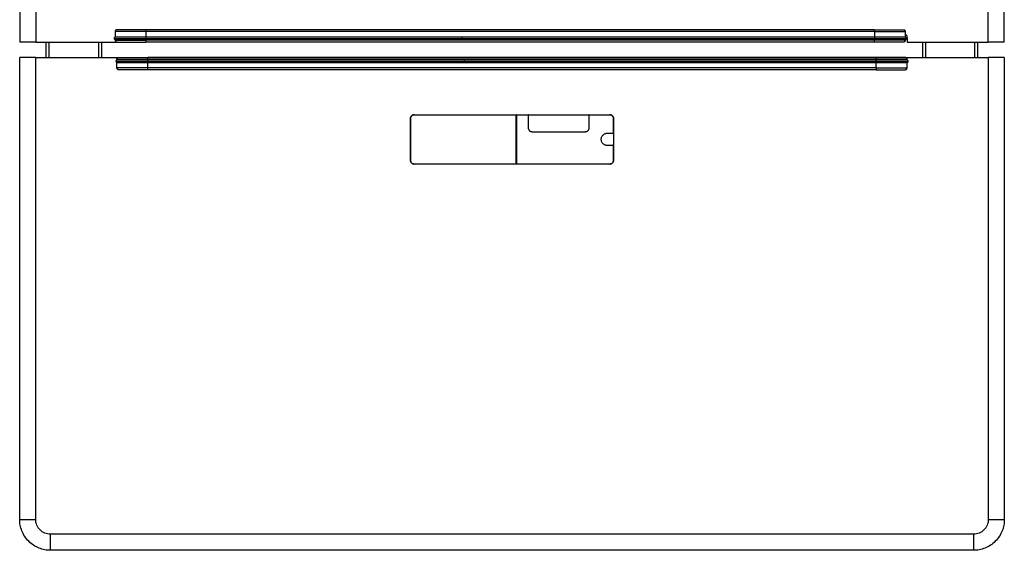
# Model space of a CAD drawing. Header units: millimetres. Extents: x 139 to 9262, y -3920 to 10232.
# Tile 9 of 10: x 7548 to 9148, y 8448 to 9309. Entities that reach past the tile are written whole.
import ezdxf

# ---------------------------------------------------------------- set-up
doc = ezdxf.new("R2010")
doc.units = ezdxf.units.MM

msp = doc.modelspace()

# ---------------------------------------------------------------- linework, layer by layer
at = {"color": 7, "linetype": 'Continuous', "lineweight": 25}
for p, q in [((7548.4, 10022.7), (7548.4, 9272.7)), ((7574.4, 10022.7), (7574.4, 9272.7)), ((9122.4, 9272.7), (9122.4, 10022.7)), ((9148.4, 9272.7), (9148.4, 10022.7)), ((7703.4, 9289.7), (7703.4, 9280.6)), ((8937.4, 9292.7), (7753.4, 9292.7)), ((8937.4, 9289.7), (7753.4, 9289.7)), ((8937.4, 9280.7), (7753.4, 9280.7)), ((8987.4, 9289.7), (8987.4, 9280.7)), ((8987.4, 9280.7), (8987.4, 9280.7)), ((8990.4, 9279.6), (8990.4, 9281.7)), ((7574.4, 9272.7), (7706.3, 9272.7)), ((7591.4, 9247.7), (7591.4, 9272.7)), ((7681.4, 9272.7), (7681.4, 9247.7)), ((7703.4, 9276.7), (7703.4, 9275.7)), ((7753.4, 9278.7), (8937.4, 9278.7)), ((7753.4, 9276.7), (8937.4, 9276.7)), ((8937.4, 9275.7), (7753.4, 9275.7)), ((8937.4, 9272.7), (7753.4, 9272.7)), ((8985.5, 9272.9), (8985.8, 9273.1)), ((8987.4, 9276.7), (8987.4, 9276.7)), ((8987.4, 9276.7), (8987.4, 9275.7)), ((8990.4, 9278.7), (8990.4, 9272.7)), ((8990.4, 9272.7), (9122.4, 9272.7)), ((9015.4, 9272.7), (9015.4, 9247.7)), ((9105.4, 9247.7), (9105.4, 9272.7)), ((7548.4, 8497.7), (7548.4, 9247.7)), ((7574.4, 8497.7), (7574.4, 9247.7)), ((7574.4, 9247.7), (7706.3, 9247.7)), ((7706.3, 9247.7), (7706.3, 9244.9)), ((7706.3, 9244.7), (7706.3, 9243.6)), ((7706.4, 9243.6), (7706.4, 9244.7)), ((7706.4, 9230.7), (7706.4, 9239.7)), ((8940.4, 9247.7), (7756.4, 9247.7)), ((8940.4, 9244.7), (7756.4, 9244.7)), ((8940.4, 9243.7), (7756.4, 9243.7)), ((7756.4, 9241.7), (8940.4, 9241.7)), ((7756.4, 9239.7), (8940.4, 9239.7)), ((8988.8, 9247.3), (8988.5, 9247.5)), ((8990.4, 9244.8), (8990.4, 9247.7)), ((8990.4, 9247.7), (9122.4, 9247.7)), ((8990.4, 9243.7), (8990.4, 9244.7)), ((8990.4, 9243.7), (8990.4, 9244.7)), ((8990.4, 9243.7), (8990.4, 9243.7)), ((8990.4, 9239.7), (8990.4, 9239.7)), ((8990.4, 9230.7), (8990.4, 9239.7)), ((9122.4, 9247.7), (9122.4, 8497.7)), ((9148.4, 9247.7), (9148.4, 8497.7)), ((8940.4, 9230.7), (7756.4, 9230.7)), ((8940.4, 9227.7), (7756.4, 9227.7)), ((8189.4, 9154.7), (8507.4, 9154.7)), ((8355.4, 9074.7), (8355.4, 9154.7)), ((8355.9, 9154.2), (8355.9, 9075.2)), ((8375.4, 9132.7), (8375.4, 9154.2)), ((8473.4, 9154.2), (8473.4, 9132.7)), ((8183.4, 9148.7), (8183.4, 9080.7)), ((8183.4, 9080.7), (8183.4, 9148.7)), ((8513.4, 9125.2), (8513.4, 9148.7)), ((8513.4, 9148.7), (8513.4, 9080.7)), ((8467.4, 9126.7), (8381.4, 9126.7)), ((8503.4, 9124.7), (8512.9, 9124.7)), ((8513.4, 9123), (8513, 9124.8)), ((8512.9, 9104.7), (8503.4, 9104.7)), ((8513.4, 9080.7), (8513.4, 9104.2)), ((8507.4, 9074.7), (8189.4, 9074.7)), ((9098.4, 8473.7), (7598.4, 8473.7)), ((9098.4, 8447.7), (7598.4, 8447.7))]:
    msp.add_line(p, q, dxfattribs=at)
at = {"color": 8, "linetype": 'Continuous', "lineweight": 25}
for p, q in [((7753.4, 9289.7), (7753.4, 9280.7)), ((8937.4, 9289.7), (8937.4, 9280.7)), ((7596.4, 9247.7), (7596.4, 9272.7)), ((7676.4, 9272.7), (7676.4, 9247.7)), ((7753.4, 9276.7), (7753.4, 9275.7)), ((8937.4, 9276.7), (8937.4, 9275.7)), ((9020.4, 9272.7), (9020.4, 9247.7)), ((9100.4, 9247.7), (9100.4, 9272.7)), ((7756.4, 9243.7), (7756.4, 9244.7)), ((7756.4, 9230.7), (7756.4, 9239.7)), ((8940.4, 9243.7), (8940.4, 9244.7)), ((8940.4, 9230.7), (8940.4, 9239.7))]:
    msp.add_line(p, q, dxfattribs=at)
at = {"color": 7, "linetype": 'Continuous', "lineweight": 25}
for points, knots in [([(7704.3, 9280.7), (7704, 9280.7), (7703.4, 9280.6), (7702.5, 9280.2), (7701.8, 9279.5), (7701.7, 9279), (7701.6, 9278.7)], [0, 0, 0, 0, 0.244109, 0.496239, 0.75033, 1, 1, 1, 1]), ([(7706.4, 9292.7), (7706, 9292.7), (7705.6, 9292.7), (7704.9, 9292.4), (7704.5, 9292.1), (7704, 9291.5), (7703.7, 9291.2), (7703.4, 9290.5), (7703.4, 9290.1), (7703.4, 9289.7)], [0, 0, 0, 0, 0.25, 0.25, 0.5, 0.5, 0.75, 0.75, 1, 1, 1, 1]), ([(7753.4, 9289.7), (7750.4, 9289.7), (7747.4, 9289.7), (7741.2, 9289.7), (7738, 9289.7), (7731.9, 9289.7), (7728.9, 9289.7), (7723.2, 9289.7), (7720.5, 9289.7), (7715.6, 9289.7), (7713.4, 9289.7), (7709.7, 9289.7), (7708.1, 9289.7), (7705.7, 9289.7), (7704.8, 9289.7), (7703.6, 9289.7), (7703.4, 9289.7), (7703.4, 9289.7)], [0, 0, 0, 0, 0.125, 0.125, 0.25, 0.25, 0.375, 0.375, 0.5, 0.5, 0.625, 0.625, 0.75, 0.75, 0.875, 0.875, 1, 1, 1, 1]), ([(7705.3, 9292.5), (7705, 9292.4), (7704.5, 9292.1), (7704, 9291.4), (7703.9, 9290.5), (7704.2, 9290), (7704.3, 9289.7)], [0, 0, 0, 0, 0.246883, 0.497393, 0.749174, 1, 1, 1, 1]), ([(7753.4, 9280.7), (7751.5, 9280.7), (7748.1, 9280.7), (7743.4, 9280.7), (7739.6, 9280.7), (7736.6, 9280.7), (7732.8, 9280.7), (7728.1, 9280.7), (7722.5, 9280.7), (7717.7, 9280.7), (7714.4, 9280.7), (7712.2, 9280.7), (7710.7, 9280.7), (7708.9, 9280.7), (7707.2, 9280.7), (7705.5, 9280.7), (7704.7, 9280.7), (7704.3, 9280.7)], [0, 0, 0, 0, 0.081123, 0.149962, 0.206511, 0.250765, 0.288051, 0.383851, 0.481976, 0.57903, 0.667092, 0.699278, 0.740786, 0.791615, 0.851763, 0.921224, 1, 1, 1, 1]), ([(7753.4, 9292.7), (7747.2, 9292.7), (7741.1, 9292.7), (7729.7, 9292.7), (7719.3, 9292.7), (7712.3, 9292.7), (7707.6, 9292.7), (7706.4, 9292.7), (7706.4, 9292.7)], [0, 0, 0, 0, 0.25, 0.25, 0.5, 0.75, 0.75, 1, 1, 1, 1]), ([(7753.4, 9292.7), (7753.4, 9292.7), (7753.4, 9292.7), (7753.4, 9292.4), (7753.4, 9292.1), (7753.4, 9291.5), (7753.4, 9291.2), (7753.4, 9290.5), (7753.4, 9290.1), (7753.4, 9289.7)], [0, 0, 0, 0, 0.25, 0.25, 0.5, 0.5, 0.75, 0.75, 1, 1, 1, 1]), ([(8937.4, 9289.7), (8937.4, 9290.1), (8937.4, 9290.5), (8937.4, 9291.2), (8937.4, 9291.5), (8937.4, 9292.1), (8937.4, 9292.4), (8937.4, 9292.7), (8937.4, 9292.7), (8937.4, 9292.7)], [0, 0, 0, 0, 0.25, 0.25, 0.5, 0.5, 0.75, 0.75, 1, 1, 1, 1]), ([(8937.4, 9292.7), (8943.5, 9292.7), (8949.7, 9292.7), (8961, 9292.7), (8971.5, 9292.7), (8978.4, 9292.7), (8983.1, 9292.7), (8984.4, 9292.7), (8984.4, 9292.7)], [0, 0, 0, 0, 0.25, 0.25, 0.5, 0.75, 0.75, 1, 1, 1, 1]), ([(8986.4, 9280.7), (8986, 9280.7), (8985.2, 9280.7), (8983.6, 9280.7), (8981.8, 9280.7), (8980.1, 9280.7), (8978.5, 9280.7), (8976.3, 9280.7), (8973, 9280.7), (8968.2, 9280.7), (8962.7, 9280.7), (8957.9, 9280.7), (8954.1, 9280.7), (8951.1, 9280.7), (8947.3, 9280.7), (8942.7, 9280.7), (8939.2, 9280.7), (8937.4, 9280.7)], [0, 0, 0, 0, 0.078776, 0.148236, 0.208384, 0.259215, 0.300724, 0.332911, 0.420972, 0.518027, 0.61615, 0.711948, 0.749235, 0.793489, 0.850038, 0.918877, 1, 1, 1, 1]), ([(8984.4, 9292.7), (8984.7, 9292.7), (8985.1, 9292.7), (8985.8, 9292.4), (8986.2, 9292.1), (8986.8, 9291.5), (8987, 9291.2), (8987.3, 9290.5), (8987.4, 9290.1), (8987.4, 9289.7)], [0, 0, 0, 0, 0.25, 0.25, 0.5, 0.5, 0.75, 0.75, 1, 1, 1, 1]), ([(8986.4, 9289.7), (8986.5, 9290), (8986.8, 9290.5), (8986.7, 9291.4), (8986.3, 9292.1), (8985.7, 9292.4), (8985.5, 9292.5)], [0, 0, 0, 0, 0.250826, 0.502607, 0.753117, 1, 1, 1, 1]), ([(8986.3, 9289.7), (8986.5, 9289.7), (8987.2, 9289.7), (8987.3, 9289.7), (8987.4, 9289.7)], [0, 0, 0, 0, 0.32943, 1, 1, 1, 1]), ([(8989.1, 9278.7), (8989, 9279), (8988.9, 9279.5), (8988.3, 9280.2), (8987.4, 9280.6), (8986.7, 9280.7), (8986.4, 9280.7)], [0, 0, 0, 0, 0.249642, 0.503743, 0.7558945, 1, 1, 1, 1]), ([(8989.1, 9278.7), (8989, 9279), (8988.9, 9279.5), (8988.3, 9280.2), (8987.7, 9280.5), (8987.3, 9280.6), (8987.3, 9280.6)], [0, 0, 0, 0, 0.328665, 0.663148, 0.995051, 1, 1, 1, 1]), ([(8990.4, 9281.7), (8990.4, 9282.1), (8990.3, 9282.5), (8990, 9283.2), (8989.8, 9283.5), (8989.2, 9284.1), (8988.8, 9284.4), (8988.1, 9284.7), (8987.7, 9284.7), (8987.4, 9284.7)], [0, 0, 0, 0, 0.25, 0.25, 0.5, 0.5, 0.75, 0.75, 1, 1, 1, 1]), ([(7574.4, 9272.7), (7572.8, 9272.7), (7571.2, 9272.7), (7568, 9272.7), (7566.4, 9272.7), (7563.2, 9272.7), (7561.6, 9272.7), (7558.7, 9272.7), (7557.3, 9272.7), (7554.7, 9272.7), (7553.6, 9272.7), (7551.6, 9272.7), (7550.8, 9272.7), (7549.6, 9272.7), (7549.1, 9272.7), (7548.5, 9272.7), (7548.4, 9272.7), (7548.4, 9272.7)], [0, 0, 0, 0, 0.125, 0.125, 0.25, 0.25, 0.375, 0.375, 0.5, 0.5, 0.625, 0.625, 0.75, 0.75, 0.875, 0.875, 1, 1, 1, 1]), ([(7701.6, 9278.7), (7701.7, 9278.5), (7701.8, 9278), (7702.5, 9277.3), (7703.4, 9276.8), (7704, 9276.7), (7704.3, 9276.7)], [0, 0, 0, 0, 0.2496703, 0.5037609, 0.7558909, 1, 1, 1, 1]), ([(7703.4, 9275.7), (7703.4, 9275.7), (7703.5, 9275.7), (7704.2, 9275.7), (7704.4, 9275.7)], [0, 0, 0, 0, 0.617021, 1, 1, 1, 1]), ([(7703.4, 9275.7), (7703.4, 9275.4), (7703.4, 9275), (7703.7, 9274.2), (7704, 9273.9), (7704.5, 9273.3), (7704.9, 9273.1), (7705.6, 9272.8), (7706, 9272.7), (7706.4, 9272.7)], [0, 0, 0, 0, 0.25, 0.25, 0.5, 0.5, 0.75, 0.75, 1, 1, 1, 1]), ([(7704.3, 9275.7), (7704.2, 9275.4), (7703.9, 9274.9), (7704, 9274.1), (7704.5, 9273.3), (7705, 9273.1), (7705.3, 9272.9)], [0, 0, 0, 0, 0.250826, 0.502607, 0.753117, 1, 1, 1, 1]), ([(7704.3, 9276.7), (7704.7, 9276.7), (7705.5, 9276.7), (7707.2, 9276.7), (7708.9, 9276.7), (7710.7, 9276.7), (7712.2, 9276.7), (7714.4, 9276.7), (7717.7, 9276.7), (7722.5, 9276.7), (7728.1, 9276.7), (7732.8, 9276.7), (7736.6, 9276.7), (7739.6, 9276.7), (7743.4, 9276.7), (7748.1, 9276.7), (7751.5, 9276.7), (7753.4, 9276.7)], [0, 0, 0, 0, 0.078776, 0.148237, 0.208385, 0.259214, 0.300722, 0.332908, 0.42097, 0.518024, 0.616149, 0.711949, 0.749235, 0.793489, 0.850038, 0.918877, 1, 1, 1, 1]), ([(7706.4, 9272.7), (7706.4, 9272.7), (7707.6, 9272.7), (7712.3, 9272.7), (7719.3, 9272.7), (7729.7, 9272.7), (7741.1, 9272.7), (7747.2, 9272.7), (7753.4, 9272.7)], [0, 0, 0, 0, 0.25, 0.25, 0.5, 0.75, 0.75, 1, 1, 1, 1]), ([(7753.4, 9275.7), (7753.4, 9275.4), (7753.4, 9275), (7753.4, 9274.2), (7753.4, 9273.9), (7753.4, 9273.3), (7753.4, 9273.1), (7753.4, 9272.8), (7753.4, 9272.7), (7753.4, 9272.7)], [0, 0, 0, 0, 0.25, 0.25, 0.5, 0.5, 0.75, 0.75, 1, 1, 1, 1]), ([(8937.4, 9276.7), (8939.2, 9276.7), (8942.7, 9276.7), (8947.3, 9276.7), (8951.1, 9276.7), (8954.1, 9276.7), (8957.9, 9276.7), (8962.7, 9276.7), (8968.2, 9276.7), (8973, 9276.7), (8976.3, 9276.7), (8978.5, 9276.7), (8980.1, 9276.7), (8981.8, 9276.7), (8983.6, 9276.7), (8985.2, 9276.7), (8986, 9276.7), (8986.4, 9276.7)], [0, 0, 0, 0, 0.081123, 0.149962, 0.206511, 0.250765, 0.288052, 0.38385, 0.481973, 0.579028, 0.667089, 0.699276, 0.740785, 0.791616, 0.851764, 0.921224, 1, 1, 1, 1]), ([(8987.4, 9275.7), (8987.4, 9275.7), (8986.1, 9275.7), (8981.1, 9275.7), (8973.6, 9275.7), (8962.5, 9275.7), (8950.5, 9275.7), (8943.9, 9275.7), (8937.4, 9275.7)], [0, 0, 0, 0, 0.25, 0.25, 0.5, 0.75, 0.75, 1, 1, 1, 1]), ([(8937.4, 9272.7), (8937.4, 9272.7), (8937.4, 9272.8), (8937.4, 9273.1), (8937.4, 9273.3), (8937.4, 9273.9), (8937.4, 9274.2), (8937.4, 9275), (8937.4, 9275.4), (8937.4, 9275.7)], [0, 0, 0, 0, 0.25, 0.25, 0.5, 0.5, 0.75, 0.75, 1, 1, 1, 1]), ([(8984.4, 9272.7), (8984.4, 9272.7), (8983.1, 9272.7), (8978.4, 9272.7), (8971.5, 9272.7), (8961, 9272.7), (8949.7, 9272.7), (8943.5, 9272.7), (8937.4, 9272.7)], [0, 0, 0, 0, 0.25, 0.25, 0.5, 0.75, 0.75, 1, 1, 1, 1]), ([(8987.4, 9275.7), (8987.4, 9275.4), (8987.3, 9275), (8987, 9274.2), (8986.8, 9273.9), (8986.2, 9273.3), (8985.8, 9273.1), (8985.1, 9272.8), (8984.7, 9272.7), (8984.4, 9272.7)], [0, 0, 0, 0, 0.25, 0.25, 0.5, 0.5, 0.75, 0.75, 1, 1, 1, 1]), ([(8985.5, 9272.9), (8985.7, 9273.1), (8986.3, 9273.3), (8986.7, 9274.1), (8986.8, 9274.9), (8986.5, 9275.4), (8986.4, 9275.7)], [0, 0, 0, 0, 0.246883, 0.497393, 0.749174, 1, 1, 1, 1]), ([(8986.4, 9276.7), (8986.7, 9276.7), (8987.4, 9276.8), (8988.3, 9277.3), (8988.9, 9278), (8989, 9278.5), (8989.1, 9278.7)], [0, 0, 0, 0, 0.2441055, 0.496257, 0.750358, 1, 1, 1, 1]), ([(8989.4, 9278.7), (8989.4, 9278.5), (8989.3, 9278.2), (8989.1, 9277.7), (8989, 9277.5), (8988.6, 9277.1), (8988.4, 9277), (8987.9, 9276.8), (8987.6, 9276.7), (8987.4, 9276.7)], [0, 0, 0, 0, 0.25, 0.25, 0.5, 0.5, 0.75, 0.75, 1, 1, 1, 1]), ([(9148.4, 9272.7), (9148.4, 9272.7), (9148.2, 9272.7), (9147.6, 9272.7), (9147.2, 9272.7), (9145.9, 9272.7), (9145.1, 9272.7), (9143.2, 9272.7), (9142, 9272.7), (9139.5, 9272.7), (9138.1, 9272.7), (9135.1, 9272.7), (9133.5, 9272.7), (9130.3, 9272.7), (9128.7, 9272.7), (9125.5, 9272.7), (9123.9, 9272.7), (9122.4, 9272.7)], [0, 0, 0, 0, 0.125, 0.125, 0.25, 0.25, 0.375, 0.375, 0.5, 0.5, 0.625, 0.625, 0.75, 0.75, 0.875, 0.875, 1, 1, 1, 1]), ([(7574.4, 9247.7), (7572.8, 9247.7), (7571.2, 9247.7), (7568, 9247.7), (7566.4, 9247.7), (7563.2, 9247.7), (7561.6, 9247.7), (7558.7, 9247.7), (7557.3, 9247.7), (7554.7, 9247.7), (7553.6, 9247.7), (7551.6, 9247.7), (7550.8, 9247.7), (7549.6, 9247.7), (7549.1, 9247.7), (7548.5, 9247.7), (7548.4, 9247.7), (7548.4, 9247.7)], [0, 0, 0, 0, 0.125, 0.125, 0.25, 0.25, 0.375, 0.375, 0.5, 0.5, 0.625, 0.625, 0.75, 0.75, 0.875, 0.875, 1, 1, 1, 1]), ([(7707.3, 9243.7), (7707, 9243.7), (7706.4, 9243.7), (7705.5, 9243.2), (7704.8, 9242.5), (7704.7, 9242), (7704.6, 9241.7)], [0, 0, 0, 0, 0.2441091, 0.4962391, 0.7503297, 1, 1, 1, 1]), ([(7704.6, 9241.7), (7704.7, 9241.5), (7704.8, 9241), (7705.5, 9240.3), (7706.4, 9239.8), (7707, 9239.8), (7707.3, 9239.7)], [0, 0, 0, 0, 0.24967, 0.503761, 0.755891, 1, 1, 1, 1]), ([(7706.4, 9244.7), (7706.4, 9245.1), (7706.4, 9245.5), (7706.7, 9246.2), (7707, 9246.6), (7707.5, 9247.1), (7707.9, 9247.4), (7708.6, 9247.7), (7709, 9247.7), (7709.4, 9247.7)], [0, 0, 0, 0, 0.25, 0.25, 0.5, 0.5, 0.75, 0.75, 1, 1, 1, 1]), ([(7706.4, 9244.7), (7706.4, 9244.7), (7707.7, 9244.7), (7712.7, 9244.7), (7720.1, 9244.7), (7731.2, 9244.7), (7743.3, 9244.7), (7749.8, 9244.7), (7756.4, 9244.7)], [0, 0, 0, 0, 0.25, 0.25, 0.5, 0.75, 0.75, 1, 1, 1, 1]), ([(7708.3, 9247.5), (7708, 9247.4), (7707.5, 9247.1), (7707, 9246.4), (7706.9, 9245.6), (7707.2, 9245), (7707.3, 9244.7)], [0, 0, 0, 0, 0.246883, 0.497393, 0.749174, 1, 1, 1, 1]), ([(7756.4, 9243.7), (7754.5, 9243.7), (7751.1, 9243.7), (7746.4, 9243.7), (7742.6, 9243.7), (7739.6, 9243.7), (7735.8, 9243.7), (7731.1, 9243.7), (7725.5, 9243.7), (7720.7, 9243.7), (7717.4, 9243.7), (7715.2, 9243.7), (7713.7, 9243.7), (7711.9, 9243.7), (7710.2, 9243.7), (7708.5, 9243.7), (7707.7, 9243.7), (7707.3, 9243.7)], [0, 0, 0, 0, 0.081123, 0.149962, 0.206511, 0.250765, 0.288051, 0.383851, 0.481976, 0.57903, 0.667092, 0.699278, 0.740786, 0.791615, 0.851763, 0.921224, 1, 1, 1, 1]), ([(7707.3, 9239.7), (7707.7, 9239.7), (7708.5, 9239.7), (7710.2, 9239.7), (7711.9, 9239.7), (7713.7, 9239.7), (7715.2, 9239.7), (7717.4, 9239.7), (7720.7, 9239.7), (7725.5, 9239.7), (7731.1, 9239.7), (7735.8, 9239.7), (7739.6, 9239.7), (7742.6, 9239.7), (7746.4, 9239.7), (7751.1, 9239.7), (7754.5, 9239.7), (7756.4, 9239.7)], [0, 0, 0, 0, 0.078776, 0.148237, 0.208385, 0.259214, 0.300722, 0.332908, 0.42097, 0.518024, 0.616149, 0.711949, 0.749235, 0.793489, 0.850038, 0.918877, 1, 1, 1, 1]), ([(7709.4, 9247.7), (7709.4, 9247.7), (7710.6, 9247.7), (7715.3, 9247.7), (7722.3, 9247.7), (7732.7, 9247.7), (7744.1, 9247.7), (7750.2, 9247.7), (7756.4, 9247.7)], [0, 0, 0, 0, 0.25, 0.25, 0.5, 0.75, 0.75, 1, 1, 1, 1]), ([(7756.4, 9244.7), (7756.4, 9245.1), (7756.4, 9245.5), (7756.4, 9246.2), (7756.4, 9246.6), (7756.4, 9247.1), (7756.4, 9247.4), (7756.4, 9247.7), (7756.4, 9247.7), (7756.4, 9247.7)], [0, 0, 0, 0, 0.25, 0.25, 0.5, 0.5, 0.75, 0.75, 1, 1, 1, 1]), ([(8940.4, 9247.7), (8940.4, 9247.7), (8940.4, 9247.7), (8940.4, 9247.4), (8940.4, 9247.1), (8940.4, 9246.6), (8940.4, 9246.2), (8940.4, 9245.5), (8940.4, 9245.1), (8940.4, 9244.7)], [0, 0, 0, 0, 0.25, 0.25, 0.5, 0.5, 0.75, 0.75, 1, 1, 1, 1]), ([(8987.4, 9247.7), (8987.4, 9247.7), (8986.1, 9247.7), (8981.4, 9247.7), (8974.5, 9247.7), (8964, 9247.7), (8952.7, 9247.7), (8946.5, 9247.7), (8940.4, 9247.7)], [0, 0, 0, 0, 0.25, 0.25, 0.5, 0.75, 0.75, 1, 1, 1, 1]), ([(8989.4, 9243.7), (8989, 9243.7), (8988.2, 9243.7), (8986.6, 9243.7), (8984.8, 9243.7), (8983.1, 9243.7), (8981.5, 9243.7), (8979.3, 9243.7), (8976, 9243.7), (8971.2, 9243.7), (8965.7, 9243.7), (8960.9, 9243.7), (8957.1, 9243.7), (8954.1, 9243.7), (8950.3, 9243.7), (8945.7, 9243.7), (8942.2, 9243.7), (8940.4, 9243.7)], [0, 0, 0, 0, 0.078776, 0.148236, 0.208384, 0.259215, 0.300724, 0.332911, 0.420972, 0.518027, 0.61615, 0.711948, 0.749235, 0.793489, 0.850038, 0.918877, 1, 1, 1, 1]), ([(8940.4, 9239.7), (8942.2, 9239.7), (8945.7, 9239.7), (8950.3, 9239.7), (8954.1, 9239.7), (8957.1, 9239.7), (8960.9, 9239.7), (8965.7, 9239.7), (8971.2, 9239.7), (8976, 9239.7), (8979.3, 9239.7), (8981.5, 9239.7), (8983.1, 9239.7), (8984.8, 9239.7), (8986.6, 9239.7), (8988.2, 9239.7), (8989, 9239.7), (8989.4, 9239.7)], [0, 0, 0, 0, 0.081123, 0.149962, 0.206511, 0.250765, 0.288052, 0.38385, 0.481973, 0.579028, 0.667089, 0.699276, 0.740785, 0.791616, 0.851764, 0.921224, 1, 1, 1, 1]), ([(8990.4, 9244.7), (8990.4, 9245.1), (8990.3, 9245.5), (8990, 9246.2), (8989.8, 9246.6), (8989.2, 9247.1), (8988.8, 9247.4), (8988.1, 9247.7), (8987.7, 9247.7), (8987.4, 9247.7)], [0, 0, 0, 0, 0.25, 0.25, 0.5, 0.5, 0.75, 0.75, 1, 1, 1, 1]), ([(8989.4, 9244.7), (8989.5, 9245), (8989.8, 9245.6), (8989.7, 9246.4), (8989.3, 9247.1), (8988.7, 9247.4), (8988.5, 9247.5)], [0, 0, 0, 0, 0.250826, 0.502607, 0.753117, 1, 1, 1, 1]), ([(8990.4, 9244.7), (8990.3, 9244.7), (8990.3, 9244.7), (8989.6, 9244.7), (8989.3, 9244.7)], [0, 0, 0, 0, 0.617021, 1, 1, 1, 1]), ([(8992.1, 9241.7), (8992, 9242), (8991.9, 9242.5), (8991.3, 9243.2), (8990.4, 9243.7), (8989.7, 9243.7), (8989.4, 9243.7)], [0, 0, 0, 0, 0.249642, 0.503743, 0.7558945, 1, 1, 1, 1]), ([(8989.4, 9239.7), (8989.7, 9239.8), (8990.4, 9239.8), (8991.3, 9240.3), (8991.9, 9241), (8992, 9241.5), (8992.1, 9241.7)], [0, 0, 0, 0, 0.244106, 0.496257, 0.750358, 1, 1, 1, 1]), ([(8990.4, 9239.7), (8990.6, 9239.7), (8990.9, 9239.8), (8991.4, 9240), (8991.6, 9240.1), (8992, 9240.5), (8992.1, 9240.8), (8992.3, 9241.2), (8992.4, 9241.5), (8992.4, 9241.7)], [0, 0, 0, 0, 0.25, 0.25, 0.5, 0.5, 0.75, 0.75, 1, 1, 1, 1]), ([(9148.4, 9247.7), (9148.4, 9247.7), (9148.2, 9247.7), (9147.6, 9247.7), (9147.2, 9247.7), (9145.9, 9247.7), (9145.1, 9247.7), (9143.2, 9247.7), (9142, 9247.7), (9139.5, 9247.7), (9138.1, 9247.7), (9135.1, 9247.7), (9133.5, 9247.7), (9130.3, 9247.7), (9128.7, 9247.7), (9125.5, 9247.7), (9123.9, 9247.7), (9122.4, 9247.7)], [0, 0, 0, 0, 0.125, 0.125, 0.25, 0.25, 0.375, 0.375, 0.5, 0.5, 0.625, 0.625, 0.75, 0.75, 0.875, 0.875, 1, 1, 1, 1]), ([(7707.4, 9230.7), (7707.2, 9230.7), (7706.5, 9230.7), (7706.4, 9230.7), (7706.4, 9230.7)], [0, 0, 0, 0, 0.32943, 1, 1, 1, 1]), ([(7709.4, 9227.7), (7709, 9227.7), (7708.6, 9227.8), (7707.9, 9228.1), (7707.5, 9228.3), (7707, 9228.9), (7706.7, 9229.3), (7706.4, 9230), (7706.4, 9230.4), (7706.4, 9230.7)], [0, 0, 0, 0, 0.25, 0.25, 0.5, 0.5, 0.75, 0.75, 1, 1, 1, 1]), ([(7707.3, 9230.7), (7707.2, 9230.5), (7706.9, 9229.9), (7707, 9229.1), (7707.5, 9228.4), (7708, 9228.1), (7708.3, 9227.9)], [0, 0, 0, 0, 0.250826, 0.502607, 0.753117, 1, 1, 1, 1]), ([(7756.4, 9227.7), (7750.2, 9227.7), (7744.1, 9227.7), (7732.7, 9227.7), (7722.3, 9227.7), (7715.3, 9227.7), (7710.6, 9227.7), (7709.4, 9227.7), (7709.4, 9227.7)], [0, 0, 0, 0, 0.25, 0.25, 0.5, 0.75, 0.75, 1, 1, 1, 1]), ([(7756.4, 9227.7), (7756.4, 9227.7), (7756.4, 9227.8), (7756.4, 9228.1), (7756.4, 9228.3), (7756.4, 9228.9), (7756.4, 9229.3), (7756.4, 9230), (7756.4, 9230.4), (7756.4, 9230.7)], [0, 0, 0, 0, 0.25, 0.25, 0.5, 0.5, 0.75, 0.75, 1, 1, 1, 1]), ([(8940.4, 9230.7), (8943.3, 9230.7), (8946.4, 9230.7), (8952.6, 9230.7), (8955.7, 9230.7), (8961.9, 9230.7), (8964.9, 9230.7), (8970.6, 9230.7), (8973.3, 9230.7), (8978.2, 9230.7), (8980.4, 9230.7), (8984.1, 9230.7), (8985.6, 9230.7), (8988.1, 9230.7), (8989, 9230.7), (8990.1, 9230.7), (8990.4, 9230.7), (8990.4, 9230.7)], [0, 0, 0, 0, 0.125, 0.125, 0.25, 0.25, 0.375, 0.375, 0.5, 0.5, 0.625, 0.625, 0.75, 0.75, 0.875, 0.875, 1, 1, 1, 1]), ([(8940.4, 9230.7), (8940.4, 9230.4), (8940.4, 9230), (8940.4, 9229.3), (8940.4, 9228.9), (8940.4, 9228.3), (8940.4, 9228.1), (8940.4, 9227.8), (8940.4, 9227.7), (8940.4, 9227.7)], [0, 0, 0, 0, 0.25, 0.25, 0.5, 0.5, 0.75, 0.75, 1, 1, 1, 1]), ([(8940.4, 9227.7), (8946.5, 9227.7), (8952.7, 9227.7), (8964, 9227.7), (8974.5, 9227.7), (8981.4, 9227.7), (8986.1, 9227.7), (8987.4, 9227.7), (8987.4, 9227.7)], [0, 0, 0, 0, 0.25, 0.25, 0.5, 0.75, 0.75, 1, 1, 1, 1]), ([(8987.4, 9227.7), (8987.7, 9227.7), (8988.1, 9227.8), (8988.8, 9228.1), (8989.2, 9228.3), (8989.8, 9228.9), (8990, 9229.3), (8990.3, 9230), (8990.4, 9230.4), (8990.4, 9230.7)], [0, 0, 0, 0, 0.25, 0.25, 0.5, 0.5, 0.75, 0.75, 1, 1, 1, 1]), ([(8988.5, 9227.9), (8988.7, 9228.1), (8989.3, 9228.4), (8989.7, 9229.1), (8989.8, 9229.9), (8989.5, 9230.5), (8989.4, 9230.7)], [0, 0, 0, 0, 0.246883, 0.497393, 0.749174, 1, 1, 1, 1]), ([(8189.4, 9154.7), (8189, 9154.7), (8188.6, 9154.7), (8187.9, 9154.6), (8187.5, 9154.5), (8186.8, 9154.2), (8186.4, 9154), (8185.7, 9153.5), (8185.4, 9153.3), (8184.8, 9152.7), (8184.6, 9152.4), (8184.1, 9151.7), (8183.9, 9151.3), (8183.6, 9150.6), (8183.5, 9150.2), (8183.4, 9149.5), (8183.4, 9149.1), (8183.4, 9148.7)], [0, 0, 0, 0, 0.125, 0.125, 0.25, 0.25, 0.375, 0.375, 0.5, 0.5, 0.625, 0.625, 0.75, 0.75, 0.875, 0.875, 1, 1, 1, 1]), ([(8183.4, 9148.7), (8183.4, 9149.1), (8183.4, 9149.5), (8183.5, 9150.2), (8183.6, 9150.6), (8183.9, 9151.3), (8184.1, 9151.7), (8184.6, 9152.4), (8184.8, 9152.7), (8185.4, 9153.3), (8185.7, 9153.5), (8186.4, 9154), (8186.8, 9154.2), (8187.5, 9154.5), (8187.9, 9154.6), (8188.6, 9154.7), (8189, 9154.7), (8189.4, 9154.7)], [0, 0, 0, 0, 0.125, 0.125, 0.25, 0.25, 0.375, 0.375, 0.5, 0.5, 0.625, 0.625, 0.75, 0.75, 0.875, 0.875, 1, 1, 1, 1]), ([(8356.4, 9154.7), (8356.3, 9154.7), (8356.2, 9154.7), (8356.1, 9154.7), (8356.1, 9154.6), (8356, 9154.5), (8355.9, 9154.5), (8355.9, 9154.4), (8355.9, 9154.3), (8355.9, 9154.2)], [0, 0, 0, 0, 0.25, 0.25, 0.5, 0.5, 0.75, 0.75, 1, 1, 1, 1]), ([(8375.4, 9154.2), (8375.4, 9154.3), (8375.4, 9154.4), (8375.3, 9154.5), (8375.3, 9154.5), (8375.2, 9154.6), (8375.1, 9154.7), (8375, 9154.7), (8374.9, 9154.7), (8374.9, 9154.7)], [0, 0, 0, 0, 0.25, 0.25, 0.5, 0.5, 0.75, 0.75, 1, 1, 1, 1]), ([(8473.9, 9154.7), (8473.8, 9154.7), (8473.7, 9154.7), (8473.6, 9154.7), (8473.6, 9154.6), (8473.5, 9154.5), (8473.4, 9154.5), (8473.4, 9154.4), (8473.4, 9154.3), (8473.4, 9154.2)], [0, 0, 0, 0, 0.25, 0.25, 0.5, 0.5, 0.75, 0.75, 1, 1, 1, 1]), ([(8513.4, 9148.7), (8513.4, 9149.1), (8513.3, 9149.5), (8513.2, 9150.2), (8513.1, 9150.6), (8512.8, 9151.3), (8512.6, 9151.7), (8512.2, 9152.4), (8511.9, 9152.7), (8511.3, 9153.3), (8511, 9153.5), (8510.3, 9154), (8509.9, 9154.2), (8509.2, 9154.5), (8508.8, 9154.6), (8508.1, 9154.7), (8507.7, 9154.7), (8507.4, 9154.7)], [0, 0, 0, 0, 0.125, 0.125, 0.25, 0.25, 0.375, 0.375, 0.5, 0.5, 0.625, 0.625, 0.75, 0.75, 0.875, 0.875, 1, 1, 1, 1]), ([(8507.4, 9154.7), (8507.7, 9154.7), (8508.1, 9154.7), (8508.8, 9154.6), (8509.2, 9154.5), (8509.9, 9154.2), (8510.3, 9154), (8511, 9153.5), (8511.3, 9153.3), (8511.9, 9152.7), (8512.2, 9152.4), (8512.6, 9151.7), (8512.8, 9151.3), (8513.1, 9150.6), (8513.2, 9150.2), (8513.3, 9149.5), (8513.4, 9149.1), (8513.4, 9148.7)], [0, 0, 0, 0, 0.125, 0.125, 0.25, 0.25, 0.375, 0.375, 0.5, 0.5, 0.625, 0.625, 0.75, 0.75, 0.875, 0.875, 1, 1, 1, 1]), ([(8381.4, 9126.7), (8381, 9126.7), (8380.6, 9126.8), (8379.9, 9126.9), (8379.5, 9127), (8378.8, 9127.3), (8378.4, 9127.5), (8377.7, 9127.9), (8377.4, 9128.2), (8376.8, 9128.8), (8376.6, 9129.1), (8376.1, 9129.8), (8375.9, 9130.2), (8375.6, 9130.9), (8375.5, 9131.3), (8375.4, 9132), (8375.4, 9132.4), (8375.4, 9132.7)], [0, 0, 0, 0, 0.125, 0.125, 0.25, 0.25, 0.375, 0.375, 0.5, 0.5, 0.625, 0.625, 0.75, 0.75, 0.875, 0.875, 1, 1, 1, 1]), ([(8473.4, 9132.7), (8473.4, 9132.4), (8473.3, 9132), (8473.2, 9131.3), (8473.1, 9130.9), (8472.8, 9130.2), (8472.6, 9129.8), (8472.2, 9129.1), (8471.9, 9128.8), (8471.3, 9128.2), (8471, 9127.9), (8470.3, 9127.5), (8469.9, 9127.3), (8469.2, 9127), (8468.8, 9126.9), (8468.1, 9126.8), (8467.7, 9126.7), (8467.4, 9126.7)], [0, 0, 0, 0, 0.125, 0.125, 0.25, 0.25, 0.375, 0.375, 0.5, 0.5, 0.625, 0.625, 0.75, 0.75, 0.875, 0.875, 1, 1, 1, 1]), ([(8503.4, 9104.7), (8502.8, 9104.7), (8502.2, 9104.8), (8500.9, 9105), (8500.3, 9105.2), (8499.1, 9105.7), (8498.5, 9106), (8497.3, 9106.7), (8496.8, 9107.2), (8495.8, 9108.2), (8495.4, 9108.7), (8494.6, 9109.8), (8494.3, 9110.4), (8493.8, 9111.7), (8493.7, 9112.3), (8493.4, 9113.5), (8493.4, 9114.1), (8493.4, 9115.3), (8493.4, 9115.9), (8493.7, 9117.2), (8493.8, 9117.8), (8494.3, 9119), (8494.6, 9119.6), (8495.4, 9120.8), (8495.8, 9121.3), (8496.8, 9122.3), (8497.3, 9122.7), (8498.5, 9123.5), (8499.1, 9123.8), (8500.3, 9124.3), (8500.9, 9124.5), (8502.2, 9124.7), (8502.8, 9124.7), (8503.4, 9124.7)], [0, 0, 0, 0, 0.0625, 0.0625, 0.125, 0.125, 0.1875, 0.1875, 0.25, 0.25, 0.3125, 0.3125, 0.375, 0.375, 0.4375, 0.4375, 0.5, 0.5, 0.5625, 0.5625, 0.625, 0.625, 0.6875, 0.6875, 0.75, 0.75, 0.8125, 0.8125, 0.875, 0.875, 0.9375, 0.9375, 1, 1, 1, 1]), ([(8512.9, 9124.7), (8512.9, 9124.7), (8513, 9124.7), (8513.1, 9124.8), (8513.2, 9124.8), (8513.3, 9124.9), (8513.3, 9125), (8513.4, 9125.1), (8513.4, 9125.2), (8513.4, 9125.2)], [0, 0, 0, 0, 0.25, 0.25, 0.5, 0.5, 0.75, 0.75, 1, 1, 1, 1]), ([(8513.4, 9104.2), (8513.4, 9104.3), (8513.4, 9104.4), (8513.3, 9104.5), (8513.3, 9104.5), (8513.2, 9104.6), (8513.1, 9104.7), (8513, 9104.7), (8512.9, 9104.7), (8512.9, 9104.7)], [0, 0, 0, 0, 0.25, 0.25, 0.5, 0.5, 0.75, 0.75, 1, 1, 1, 1]), ([(8513.1, 9104.6), (8513.1, 9104.6), (8513.4, 9105.2), (8513.4, 9105.9), (8513.4, 9106.5)], [0, 0, 0, 0, 0.047022, 1, 1, 1, 1]), ([(8183.4, 9080.7), (8183.4, 9080.4), (8183.4, 9080), (8183.5, 9079.3), (8183.6, 9078.9), (8183.9, 9078.2), (8184.1, 9077.8), (8184.6, 9077.1), (8184.8, 9076.8), (8185.4, 9076.2), (8185.7, 9075.9), (8186.4, 9075.5), (8186.8, 9075.3), (8187.5, 9075), (8187.9, 9074.9), (8188.6, 9074.8), (8189, 9074.7), (8189.4, 9074.7)], [0, 0, 0, 0, 0.125, 0.125, 0.25, 0.25, 0.375, 0.375, 0.5, 0.5, 0.625, 0.625, 0.75, 0.75, 0.875, 0.875, 1, 1, 1, 1]), ([(8189.4, 9074.7), (8189, 9074.7), (8188.6, 9074.8), (8187.9, 9074.9), (8187.5, 9075), (8186.8, 9075.3), (8186.4, 9075.5), (8185.7, 9075.9), (8185.4, 9076.2), (8184.8, 9076.8), (8184.6, 9077.1), (8184.1, 9077.8), (8183.9, 9078.2), (8183.6, 9078.9), (8183.5, 9079.3), (8183.4, 9080), (8183.4, 9080.4), (8183.4, 9080.7)], [0, 0, 0, 0, 0.125, 0.125, 0.25, 0.25, 0.375, 0.375, 0.5, 0.5, 0.625, 0.625, 0.75, 0.75, 0.875, 0.875, 1, 1, 1, 1]), ([(8355.9, 9075.2), (8355.9, 9075.2), (8355.9, 9075.1), (8355.9, 9075), (8356, 9074.9), (8356.1, 9074.8), (8356.1, 9074.8), (8356.2, 9074.7), (8356.3, 9074.7), (8356.4, 9074.7)], [0, 0, 0, 0, 0.25, 0.25, 0.5, 0.5, 0.75, 0.75, 1, 1, 1, 1]), ([(8507.4, 9074.7), (8507.7, 9074.7), (8508.1, 9074.8), (8508.8, 9074.9), (8509.2, 9075), (8509.9, 9075.3), (8510.3, 9075.5), (8511, 9075.9), (8511.3, 9076.2), (8511.9, 9076.8), (8512.2, 9077.1), (8512.6, 9077.8), (8512.8, 9078.2), (8513.1, 9078.9), (8513.2, 9079.3), (8513.3, 9080), (8513.4, 9080.4), (8513.4, 9080.7)], [0, 0, 0, 0, 0.125, 0.125, 0.25, 0.25, 0.375, 0.375, 0.5, 0.5, 0.625, 0.625, 0.75, 0.75, 0.875, 0.875, 1, 1, 1, 1]), ([(8513.4, 9080.7), (8513.4, 9080.4), (8513.3, 9080), (8513.2, 9079.3), (8513.1, 9078.9), (8512.8, 9078.2), (8512.6, 9077.8), (8512.2, 9077.1), (8511.9, 9076.8), (8511.3, 9076.2), (8511, 9075.9), (8510.3, 9075.5), (8509.9, 9075.3), (8509.2, 9075), (8508.8, 9074.9), (8508.1, 9074.8), (8507.7, 9074.7), (8507.4, 9074.7)], [0, 0, 0, 0, 0.125, 0.125, 0.25, 0.25, 0.375, 0.375, 0.5, 0.5, 0.625, 0.625, 0.75, 0.75, 0.875, 0.875, 1, 1, 1, 1]), ([(7598.4, 8447.7), (7595.4, 8447.7), (7592.4, 8448), (7586.2, 8449.1), (7583, 8450), (7576.9, 8452.5), (7573.9, 8454), (7568.2, 8457.8), (7565.5, 8459.9), (7560.6, 8464.8), (7558.4, 8467.5), (7554.7, 8473.2), (7553.1, 8476.3), (7550.7, 8482.4), (7549.8, 8485.5), (7548.6, 8491.7), (7548.4, 8494.8), (7548.4, 8497.7)], [0, 0, 0, 0, 0.125, 0.125, 0.25, 0.25, 0.375, 0.375, 0.5, 0.5, 0.625, 0.625, 0.75, 0.75, 0.875, 0.875, 1, 1, 1, 1]), ([(7548.4, 8497.7), (7548.4, 8497.7), (7548.5, 8497.7), (7549.1, 8497.7), (7549.6, 8497.7), (7550.8, 8497.7), (7551.6, 8497.7), (7553.6, 8497.7), (7554.7, 8497.7), (7557.3, 8497.7), (7558.7, 8497.7), (7561.6, 8497.7), (7563.2, 8497.7), (7566.4, 8497.7), (7568, 8497.7), (7571.2, 8497.7), (7572.8, 8497.7), (7574.4, 8497.7)], [0, 0, 0, 0, 0.125, 0.125, 0.25, 0.25, 0.375, 0.375, 0.5, 0.5, 0.625, 0.625, 0.75, 0.75, 0.875, 0.875, 1, 1, 1, 1]), ([(7598.4, 8473.7), (7595.2, 8473.7), (7592.1, 8474.4), (7586.3, 8476.8), (7581, 8480.3), (7577.4, 8485.6), (7575, 8491.5), (7574.4, 8494.6), (7574.4, 8497.7)], [0, 0, 0, 0, 0.25, 0.25, 0.5, 0.75, 0.75, 1, 1, 1, 1]), ([(9148.4, 8497.7), (9148.4, 8494.8), (9148.1, 8491.7), (9147, 8485.5), (9146.1, 8482.4), (9143.6, 8476.3), (9142.1, 8473.2), (9138.4, 8467.5), (9136.2, 8464.8), (9131.3, 8459.9), (9128.6, 8457.8), (9122.9, 8454), (9119.9, 8452.5), (9113.7, 8450), (9110.6, 8449.1), (9104.4, 8448), (9101.3, 8447.7), (9098.4, 8447.7)], [0, 0, 0, 0, 0.125, 0.125, 0.25, 0.25, 0.375, 0.375, 0.5, 0.5, 0.625, 0.625, 0.75, 0.75, 0.875, 0.875, 1, 1, 1, 1]), ([(9122.4, 8497.7), (9122.4, 8494.6), (9121.7, 8491.5), (9119.3, 8485.6), (9115.8, 8480.3), (9110.5, 8476.8), (9104.7, 8474.4), (9101.5, 8473.7), (9098.4, 8473.7)], [0, 0, 0, 0, 0.25, 0.25, 0.5, 0.75, 0.75, 1, 1, 1, 1]), ([(9122.4, 8497.7), (9123.9, 8497.7), (9125.5, 8497.7), (9128.7, 8497.7), (9130.3, 8497.7), (9133.5, 8497.7), (9135.1, 8497.7), (9138.1, 8497.7), (9139.5, 8497.7), (9142, 8497.7), (9143.2, 8497.7), (9145.1, 8497.7), (9145.9, 8497.7), (9147.2, 8497.7), (9147.6, 8497.7), (9148.2, 8497.7), (9148.4, 8497.7), (9148.4, 8497.7)], [0, 0, 0, 0, 0.125, 0.125, 0.25, 0.25, 0.375, 0.375, 0.5, 0.5, 0.625, 0.625, 0.75, 0.75, 0.875, 0.875, 1, 1, 1, 1]), ([(7598.4, 8447.7), (7598.4, 8447.7), (7598.4, 8447.9), (7598.4, 8448.5), (7598.4, 8448.9), (7598.4, 8450.2), (7598.4, 8451), (7598.4, 8452.9), (7598.4, 8454.1), (7598.4, 8456.6), (7598.4, 8458), (7598.4, 8461), (7598.4, 8462.6), (7598.4, 8465.8), (7598.4, 8467.4), (7598.4, 8470.6), (7598.4, 8472.2), (7598.4, 8473.7)], [0, 0, 0, 0, 0.125, 0.125, 0.25, 0.25, 0.375, 0.375, 0.5, 0.5, 0.625, 0.625, 0.75, 0.75, 0.875, 0.875, 1, 1, 1, 1]), ([(9098.4, 8473.7), (9098.4, 8472.2), (9098.4, 8470.6), (9098.4, 8467.4), (9098.4, 8465.8), (9098.4, 8462.6), (9098.4, 8461), (9098.4, 8458), (9098.4, 8456.6), (9098.4, 8454.1), (9098.4, 8452.9), (9098.4, 8451), (9098.4, 8450.2), (9098.4, 8448.9), (9098.4, 8448.5), (9098.4, 8447.9), (9098.4, 8447.7), (9098.4, 8447.7)], [0, 0, 0, 0, 0.125, 0.125, 0.25, 0.25, 0.375, 0.375, 0.5, 0.5, 0.625, 0.625, 0.75, 0.75, 0.875, 0.875, 1, 1, 1, 1])]:
    msp.add_open_spline(points, degree=3, knots=knots, dxfattribs=at)
at = {"color": 8, "linetype": 'Continuous', "lineweight": 25}
for points, knots in [([(7753.4, 9280.7), (7753.4, 9280.7), (7753.4, 9280.7), (7753.4, 9280.5), (7753.4, 9280.3), (7753.4, 9279.9), (7753.4, 9279.7), (7753.4, 9279.2), (7753.4, 9279), (7753.4, 9278.7)], [0, 0, 0, 0, 0.25, 0.25, 0.5, 0.5, 0.75, 0.75, 1, 1, 1, 1]), ([(8267.5, 9278.7), (8267.5, 9279), (8267.5, 9279.2), (8267.5, 9279.7), (8267.5, 9279.9), (8267.5, 9280.3), (8267.5, 9280.5), (8267.5, 9280.7), (8267.5, 9280.7), (8267.5, 9280.7)], [0, 0, 0, 0, 0.25, 0.25, 0.5, 0.5, 0.75, 0.75, 1, 1, 1, 1]), ([(8937.4, 9289.7), (8939.6, 9289.7), (8943.9, 9289.7), (8950.3, 9289.7), (8956.6, 9289.7), (8962.4, 9289.7), (8967.9, 9289.7), (8972.8, 9289.7), (8977.1, 9289.7), (8980.8, 9289.7), (8983.7, 9289.7), (8985.5, 9289.7), (8986.1, 9289.7), (8986.3, 9289.7)], [0, 0, 0, 0, 0.095155, 0.190319, 0.285472, 0.380632, 0.4758, 0.570951, 0.666102, 0.76127, 0.856429, 0.951583, 1, 1, 1, 1]), ([(8937.4, 9280.7), (8937.4, 9280.7), (8937.4, 9280.7), (8937.4, 9280.5), (8937.4, 9280.3), (8937.4, 9279.9), (8937.4, 9279.7), (8937.4, 9279.2), (8937.4, 9279), (8937.4, 9278.7)], [0, 0, 0, 0, 0.25, 0.25, 0.5, 0.5, 0.75, 0.75, 1, 1, 1, 1]), ([(7701.7, 9278.7), (7701.8, 9278.7), (7702, 9278.7), (7703.5, 9278.7), (7706.1, 9278.7), (7709.9, 9278.7), (7714.6, 9278.7), (7720, 9278.7), (7726, 9278.7), (7732.4, 9278.7), (7739.1, 9278.7), (7746.2, 9278.7), (7751, 9278.7), (7753.4, 9278.7)], [0, 0, 0, 0, 0.032211, 0.131832, 0.231451, 0.331072, 0.430693, 0.530311, 0.62425, 0.718191, 0.812126, 0.906064, 1, 1, 1, 1]), ([(7704.4, 9275.7), (7704.6, 9275.7), (7705.1, 9275.7), (7706.6, 9275.7), (7708.9, 9275.7), (7711.5, 9275.7), (7714.5, 9275.7), (7718, 9275.7), (7721.8, 9275.7), (7725.9, 9275.7), (7730.3, 9275.7), (7735.4, 9275.7), (7741.1, 9275.7), (7747.2, 9275.7), (7751.4, 9275.7), (7753.4, 9275.7)], [0, 0, 0, 0, 0.0370773, 0.1318916, 0.2047896, 0.2788387, 0.3536755, 0.4289125, 0.5041495, 0.5789863, 0.6530354, 0.7259335, 0.8207478, 0.912275, 1, 1, 1, 1]), ([(7753.4, 9278.7), (7753.4, 9278.5), (7753.4, 9278.2), (7753.4, 9277.7), (7753.4, 9277.5), (7753.4, 9277.1), (7753.4, 9277), (7753.4, 9276.8), (7753.4, 9276.7), (7753.4, 9276.7)], [0, 0, 0, 0, 0.25, 0.25, 0.5, 0.5, 0.75, 0.75, 1, 1, 1, 1]), ([(8267.5, 9276.7), (8267.5, 9276.7), (8267.5, 9276.8), (8267.5, 9277), (8267.5, 9277.1), (8267.5, 9277.5), (8267.5, 9277.7), (8267.5, 9278.2), (8267.5, 9278.5), (8267.5, 9278.7)], [0, 0, 0, 0, 0.25, 0.25, 0.5, 0.5, 0.75, 0.75, 1, 1, 1, 1]), ([(8937.4, 9278.7), (8939.9, 9278.7), (8945, 9278.7), (8952.5, 9278.7), (8959.6, 9278.7), (8966.2, 9278.7), (8972.3, 9278.7), (8977.5, 9278.7), (8981.8, 9278.7), (8985.1, 9278.7), (8987.5, 9278.7), (8988.8, 9278.7), (8989, 9278.7), (8989, 9278.7)], [0, 0, 0, 0, 0.099629, 0.199258, 0.298885, 0.398515, 0.498144, 0.59777, 0.691717, 0.785665, 0.879608, 0.973554, 1, 1, 1, 1]), ([(8937.4, 9278.7), (8937.4, 9278.5), (8937.4, 9278.2), (8937.4, 9277.7), (8937.4, 9277.5), (8937.4, 9277.1), (8937.4, 9277), (8937.4, 9276.8), (8937.4, 9276.7), (8937.4, 9276.7)], [0, 0, 0, 0, 0.25, 0.25, 0.5, 0.5, 0.75, 0.75, 1, 1, 1, 1]), ([(7704.7, 9241.7), (7704.8, 9241.7), (7705, 9241.7), (7706.5, 9241.7), (7709.1, 9241.7), (7712.9, 9241.7), (7717.6, 9241.7), (7723, 9241.7), (7729, 9241.7), (7735.4, 9241.7), (7742.1, 9241.7), (7749.2, 9241.7), (7754, 9241.7), (7756.4, 9241.7)], [0, 0, 0, 0, 0.032211, 0.131832, 0.231451, 0.331072, 0.430693, 0.530311, 0.62425, 0.718191, 0.812126, 0.906064, 1, 1, 1, 1]), ([(7756.4, 9241.7), (7756.4, 9242), (7756.4, 9242.2), (7756.4, 9242.7), (7756.4, 9243), (7756.4, 9243.3), (7756.4, 9243.5), (7756.4, 9243.7), (7756.4, 9243.7), (7756.4, 9243.7)], [0, 0, 0, 0, 0.25, 0.25, 0.5, 0.5, 0.75, 0.75, 1, 1, 1, 1]), ([(7756.4, 9239.7), (7756.4, 9239.7), (7756.4, 9239.8), (7756.4, 9240), (7756.4, 9240.1), (7756.4, 9240.5), (7756.4, 9240.8), (7756.4, 9241.2), (7756.4, 9241.5), (7756.4, 9241.7)], [0, 0, 0, 0, 0.25, 0.25, 0.5, 0.5, 0.75, 0.75, 1, 1, 1, 1]), ([(8270.5, 9243.7), (8270.5, 9243.7), (8270.5, 9243.7), (8270.5, 9243.5), (8270.5, 9243.3), (8270.5, 9243), (8270.5, 9242.7), (8270.5, 9242.2), (8270.5, 9242), (8270.5, 9241.7)], [0, 0, 0, 0, 0.25, 0.25, 0.5, 0.5, 0.75, 0.75, 1, 1, 1, 1]), ([(8270.5, 9241.7), (8270.5, 9241.5), (8270.5, 9241.2), (8270.5, 9240.8), (8270.5, 9240.5), (8270.5, 9240.1), (8270.5, 9240), (8270.5, 9239.8), (8270.5, 9239.7), (8270.5, 9239.7)], [0, 0, 0, 0, 0.25, 0.25, 0.5, 0.5, 0.75, 0.75, 1, 1, 1, 1]), ([(8989.3, 9244.7), (8989.2, 9244.7), (8988.7, 9244.7), (8987.1, 9244.7), (8984.9, 9244.7), (8982.3, 9244.7), (8979.3, 9244.7), (8975.8, 9244.7), (8971.9, 9244.7), (8967.8, 9244.7), (8963.4, 9244.7), (8958.3, 9244.7), (8952.7, 9244.7), (8946.5, 9244.7), (8942.4, 9244.7), (8940.4, 9244.7)], [0, 0, 0, 0, 0.037077, 0.131892, 0.20479, 0.278839, 0.353676, 0.428913, 0.50415, 0.578986, 0.653035, 0.725933, 0.820748, 0.912275, 1, 1, 1, 1]), ([(8940.4, 9241.7), (8940.4, 9242), (8940.4, 9242.2), (8940.4, 9242.7), (8940.4, 9243), (8940.4, 9243.3), (8940.4, 9243.5), (8940.4, 9243.7), (8940.4, 9243.7), (8940.4, 9243.7)], [0, 0, 0, 0, 0.25, 0.25, 0.5, 0.5, 0.75, 0.75, 1, 1, 1, 1]), ([(8940.4, 9241.7), (8942.9, 9241.7), (8948, 9241.7), (8955.5, 9241.7), (8962.6, 9241.7), (8969.2, 9241.7), (8975.3, 9241.7), (8980.5, 9241.7), (8984.8, 9241.7), (8988.1, 9241.7), (8990.5, 9241.7), (8991.8, 9241.7), (8992, 9241.7), (8992, 9241.7)], [0, 0, 0, 0, 0.099629, 0.199258, 0.298885, 0.398515, 0.498144, 0.59777, 0.691717, 0.785665, 0.879608, 0.973554, 1, 1, 1, 1]), ([(8940.4, 9239.7), (8940.4, 9239.7), (8940.4, 9239.8), (8940.4, 9240), (8940.4, 9240.1), (8940.4, 9240.5), (8940.4, 9240.8), (8940.4, 9241.2), (8940.4, 9241.5), (8940.4, 9241.7)], [0, 0, 0, 0, 0.25, 0.25, 0.5, 0.5, 0.75, 0.75, 1, 1, 1, 1]), ([(7756.4, 9230.7), (7754.2, 9230.7), (7749.8, 9230.7), (7743.4, 9230.7), (7737.2, 9230.7), (7731.3, 9230.7), (7725.8, 9230.7), (7720.9, 9230.7), (7716.6, 9230.7), (7712.9, 9230.7), (7710.1, 9230.7), (7708.2, 9230.7), (7707.6, 9230.7), (7707.4, 9230.7)], [0, 0, 0, 0, 0.095155, 0.190319, 0.285472, 0.380632, 0.4758, 0.570951, 0.666102, 0.76127, 0.856429, 0.951583, 1, 1, 1, 1])]:
    msp.add_open_spline(points, degree=3, knots=knots, dxfattribs=at)
at = {"color": 7, "linetype": 'Continuous', "lineweight": 25}
msp.add_open_spline([(8990.4, 9279.6), (8990.4, 9279.3), (8990.4, 9279), (8990.4, 9278.7)], degree=3, dxfattribs=at)

doc.saveas('drawing.dxf')
